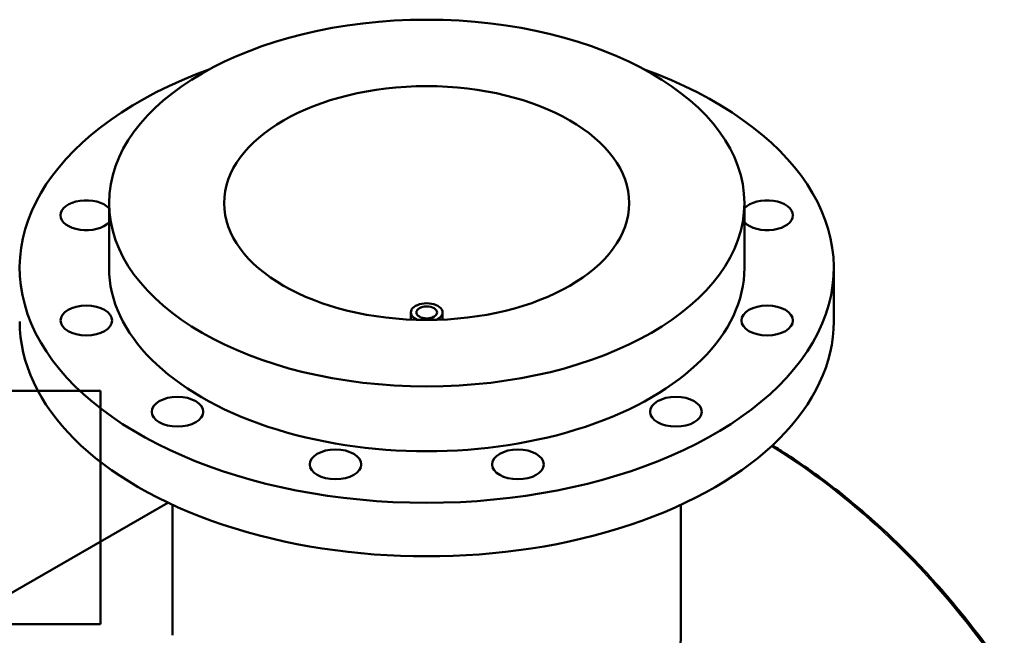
# Model space of a CAD drawing. Header units: millimetres. Extents: x -604 to 1146, y -422 to 904.
# Tile 11 of 11: x 649 to 1145, y 594 to 904. Entities that reach past the tile are written whole.
import ezdxf

# ---------------------------------------------------------------- set-up
doc = ezdxf.new("R2010")
doc.units = ezdxf.units.MM
doc.layers.add('Visible (ANSI)', color=7, linetype='Continuous', lineweight=50)
doc.layers.add('Visible Narrow (ANSI)', color=7, linetype='Continuous', lineweight=35)

msp = doc.modelspace()

# ---------------------------------------------------------------- linework, layer by layer
at = {"layer": 'Visible (ANSI)'}
for p, q in [((694.25, 779.43), (694.25, 812.09)), ((1014.25, 779.43), (1014.25, 812.09)), ((1059.25, 752.49), (1059.25, 779.43)), ((846.25, 753.38), (846.25, 756.98)), ((862.25, 753.38), (862.25, 756.98)), ((689.91, 717.46), (643.86, 717.46)), ((689.91, 717.46), (689.91, 599.96)), ((563.81, 568.73), (723.88, 661.15)), ((726.25, 594.33), (726.25, 660.04)), ((982.25, 594.33), (982.25, 660.04)), ((643.86, 599.96), (689.91, 599.96))]:
    msp.add_line(p, q, dxfattribs=at)
for centre, major_axis in [((854.25, 812.09), (160, 0)), ((854.25, 812.09), (102, 0)), ((682.8, 752.91), (13, 0)), ((854.25, 756.98), (5.2, 0)), ((1025.71, 752.91), (-13, 0)), ((728.74, 706.97), (13, 0)), ((979.76, 706.97), (13, 0)), ((808.31, 680.44), (13, 0)), ((900.19, 680.44), (13, 0))]:
    msp.add_ellipse(centre, major_axis=major_axis, ratio=0.57735, dxfattribs=at)
for centre, major_axis, start_param, end_param in [((854.25, 779.43), (-205, 0), 5.274453, 10.43351), ((682.8, 805.95), (-13, 0), 3.634607, 8.931764), ((1025.71, 805.95), (13, 0), 3.634607, 8.931764), ((854.25, 779.43), (-160, 0), 0, 3.141593), ((854.25, 756.98), (8, 0), 5.349733, 10.358231), ((854.25, 752.49), (-205, 0), 0, 3.141593)]:
    msp.add_ellipse(centre, major_axis=major_axis, ratio=0.57735, start_param=start_param, end_param=end_param, dxfattribs=at)
for points, knots in [([(1145.15, 576.55), (1141.72, 581.52), (1138.21, 586.41), (1131.04, 596.01), (1127.37, 600.71), (1119.88, 609.93), (1116.05, 614.45), (1108.25, 623.27), (1104.27, 627.59), (1096.16, 636), (1092.03, 640.11), (1083.62, 648.09), (1079.34, 651.98), (1070.64, 659.52), (1066.22, 663.17), (1057.24, 670.25), (1052.68, 673.67), (1043.43, 680.27), (1038.74, 683.44), (1032.13, 687.69), (1030.26, 688.87), (1028.38, 690.03)], [5.116966, 5.116966, 5.116966, 5.116966, 7.168533, 7.168533, 9.220099, 9.220099, 11.271666, 11.271666, 13.323233, 13.323233, 15.3748, 15.3748, 17.426367, 17.426367, 19.477934, 19.477934, 21.529501, 21.529501, 23.581068, 23.581068, 24.385182, 24.385182, 24.385182, 24.385182]), ([(982.25, 594.33), (982.25, 589.02), (981.49, 583.51), (978.26, 572.64), (975.8, 567.27), (969.28, 557.12), (965.21, 552.33), (955.81, 543.69), (950.46, 539.84), (944.76, 536.55)], [67.715368, 67.715368, 67.715368, 67.715368, 70.133865, 70.133865, 72.552362, 72.552362, 74.970859, 74.970859, 77.389357, 77.389357, 77.389357, 77.389357])]:
    msp.add_open_spline(points, degree=3, knots=knots, dxfattribs=at)
at = {"layer": 'Visible Narrow (ANSI)'}
msp.add_open_spline([(1027.92, 689.6), (1047.76, 677.32), (1066.57, 662.89), (1104.28, 627.74), (1122.77, 606.44), (1140.97, 580.99), (1142.48, 578.85), (1143.97, 576.69)], degree=3, knots=[-24.30554, -24.30554, -24.30554, -24.30554, -15.789561, -15.789561, -6.008344, -6.008344, -5.116966, -5.116966, -5.116966, -5.116966], dxfattribs=at)

doc.saveas('drawing.dxf')
